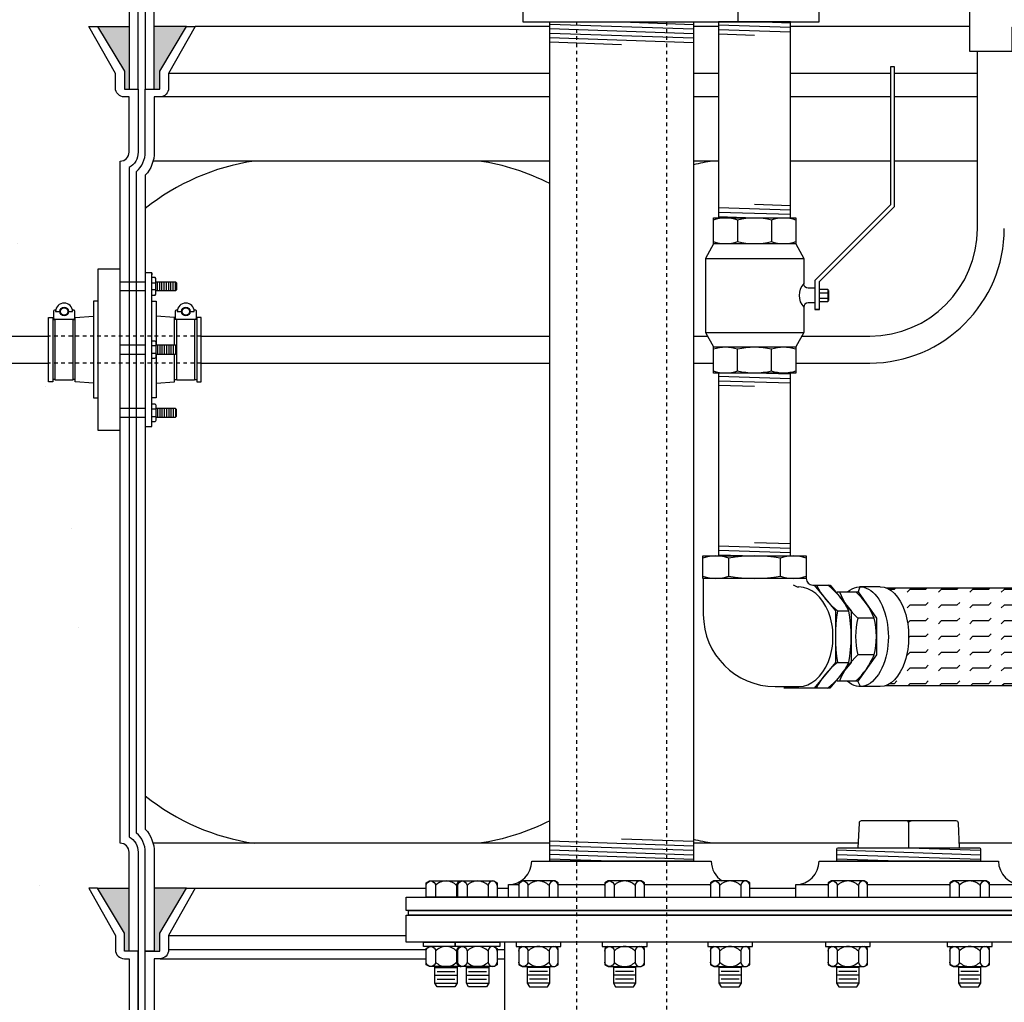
# Model space of a CAD drawing. Extents: x -169 to 2224, y 0 to 2796.
# Tile 249 of 256: x 1504 to 1532, y 919 to 946. Entities that reach past the tile are written whole.
import ezdxf

# ---------------------------------------------------------------- set-up
doc = ezdxf.new("R2010")
doc.units = 0
doc.header["$MEASUREMENT"] = 0
doc.header["$PDSIZE"] = 1
doc.linetypes.add('HIDDEN5', pattern=[0.05, 0.025, -0.025])
doc.layers.get('DEFPOINTS').update_dxf_attribs({"linetype": 'CONTINUOUS'})
for name, color, linetype in [('BOOT-CONDUIT', 1, 'CONTINUOUS'), ('CONDUIT', 2, 'CONTINUOUS'), ('DIM', 3, 'CONTINUOUS'), ('FLEXHOSE-2', 3, 'CONTINUOUS'), ('FLEXHOSE-2-HATCH', 2, 'CONTINUOUS'), ('FRP-COLLAR', 1, 'CONTINUOUS'), ('FRP-SUMP', 2, 'CONTINUOUS'), ('GALV-2-ELL', 3, 'CONTINUOUS'), ('GALV-2-PIPE', 3, 'CONTINUOUS'), ('GALV-2-VALVE', 3, 'CONTINUOUS'), ('GALV-4-PIPE', 4, 'CONTINUOUS'), ('PEAGRAVEL-HATCH', 3, 'CONTINUOUS'), ('SUB-PUMP', 4, 'CONTINUOUS'), ('TANK-BUNG-OPENING-4', 3, 'CONTINUOUS'), ('TANK-MANWAY', 5, 'CONTINUOUS'), ('TANK-MANWAY-BOLT', 7, 'CONTINUOUS')]:
    doc.layers.add(name, color=color, linetype=linetype)
doc.styles.add('SIMPLEX', font='simplex')
doc.dimstyles.new('DIM64', dxfattribs={"dimscale": 64, "dimtxt": 0.09375, "dimasz": 0.09375, "dimexe": 0.0625, "dimexo": 0.0625, "dimgap": 0.046875, "dimtad": 1, "dimdec": 4, "dimzin": 3, "dimdsep": 46, "dimlunit": 4, "dimtxsty": 'SIMPLEX', "dimcen": 0, "dimclrd": 256, "dimclre": 256, "dimclrt": 256, "dimadec": 0, "dimazin": 0, "dimtfac": 1, "dimtdec": 4, "dimtmove": 0, "dimatfit": 3, "dimfxl": 1, "dimfrac": 2, "dimtolj": 1, "dimtzin": 0, "dimarcsym": 0})

# ---------------------------------------------------------------- blocks, each defined once
blk = doc.blocks.new('*D48')
at = {"layer": 'DEFPOINTS', "color": 0, "transparency": 16777216}
for p in [(2031.773, 978.296), (1368.547, 978.015), (2031.773, 700.523)]:
    blk.add_point(p, dxfattribs=at)
at = {"layer": 'DIM', "lineweight": -2, "transparency": 16777216}
for p, q in [((2031.773, 974.296), (2031.773, 696.523)), ((1368.547, 974.015), (1368.547, 696.523)), ((1374.547, 700.523), (2025.773, 700.523))]:
    blk.add_line(p, q, dxfattribs=at)
at = {"layer": 'DIM', "transparency": 16777216}
for points in [[(1374.547, 701.523), (1374.547, 699.523), (1368.547, 700.523)], [(2025.773, 701.523), (2025.773, 699.523), (2031.773, 700.523)]]:
    blk.add_solid(points, dxfattribs=at)
at = {"layer": 'DIM', "transparency": 16777216, "insert": (1700.16, 708.095), "char_height": 6, "attachment_point": 5, "style": 'SIMPLEX'}
blk.add_mtext('\\A1;55\'-3 1/4" (F.V. TANK SLAB)', dxfattribs=at)

msp = doc.modelspace()

# ---------------------------------------------------------------- hatches: boundary and pattern name
at = {"layer": 'FLEXHOSE-2-HATCH', "linetype": 'Continuous'}
h = msp.add_hatch(dxfattribs=at)
h.set_pattern_fill('FLEX', color=256, scale=1.75, angle=180, style=0)
h.set_pattern_definition([(180, (750.92804, 928.7775), (1e-13, -0.4375), [0.4375, -0.4375]), (225, (750.49054, 928.7775), (1e-13, -0.4375), [0.109375, -0.39996843, 0.109375, -0.61871843])])
edge = h.paths.add_edge_path()
edge.add_ellipse((1528.41847, 928.77749), major_axis=(0, 1.388), ratio=0.56943366, start_angle=-168.471394, end_angle=-11.528606)
edge.add_line((1528.57643, 930.13749), (1534.23726, 930.13749))
edge.add_ellipse((1534.23726, 928.77749), major_axis=(0, -1.36), ratio=0.58361635, start_angle=0, end_angle=180, ccw=False)
edge.add_line((1534.23726, 927.41749), (1528.57643, 927.41749))
at = {"layer": 'FRP-SUMP'}
for points in [[(1507.49776, 945.77096), (1506.6143, 945.77096), (1507.3643, 944.52096), (1507.3643, 944.02096), (1507.49776, 944.02096)], [(1509.09776, 945.77096), (1508.19776, 945.77096), (1508.19776, 944.02096), (1508.34776, 944.02096), (1508.34776, 944.52096)], [(1507.49776, 921.77328), (1506.6143, 921.77328), (1507.3643, 920.52328), (1507.3643, 920.02328), (1507.49776, 920.02328)], [(1509.09776, 921.77328), (1508.19776, 921.77328), (1508.19776, 920.02328), (1508.34776, 920.02328), (1508.34776, 920.52328)]]:
    msp.add_hatch(color=256, dxfattribs=at).paths.add_polyline_path(points)
at = {"layer": 'PEAGRAVEL-HATCH'}
h = msp.add_hatch(dxfattribs=at)
h.set_pattern_fill('AR-SAND', color=256, scale=7.5, style=0)
h.set_pattern_definition([(37.5, (1889.872, 854.523), (-0.47245, 14.45118), [0, -11.4, 0, -12.75, 0, -12.1875]), (7.5, (1889.872, 854.523), (13.2733, 21.1661), [0, -6.15, 0, -10.275, 0, -3.9375]), (327.5, (1880.647, 854.523), (23.35606, 0.04244), [0, -3.75, 0, -13.5, 0, -17.625]), (317.5, (1880.647, 854.523), (22.54595, 6.5826), [0, -1.875, 0, -8.85, 0, -10.125])])
edge = h.paths.add_edge_path()
edge.add_line((1412.98176, 978.01471), (1503.33805, 978.01471))
edge.add_line((1503.33805, 978.01471), (1503.33805, 976.75093))
edge.add_line((1503.33805, 976.75093), (1503.35257, 973.7036))
edge.add_line((1503.35257, 973.7036), (1507.4837, 973.7036))
edge.add_line((1507.4837, 973.7036), (1507.4837, 930.05404))
edge.add_line((1507.4837, 930.05404), (1510.19794, 930.05404))
edge.add_arc((1509.54874, 930.05404), 0.6492, -90, 0, ccw=False)
edge.add_line((1509.54874, 929.40484), (1509.54874, 929.05328))
edge.add_line((1509.54874, 929.05328), (1506.73755, 929.05328))
edge.add_arc((1506.73755, 923.05328), 6, 90, 180)
edge.add_line((1500.73755, 923.05328), (1500.73755, 915.52328))
edge.add_line((1500.73755, 915.52328), (1499.69794, 915.52328))
edge.add_line((1499.69794, 915.52328), (1498.69794, 917.52328))
edge.add_line((1498.69794, 917.52328), (1493.69794, 917.52328))
edge.add_line((1493.69794, 917.52328), (1492.69794, 915.52328))
edge.add_line((1492.69794, 915.52328), (1488.16192, 915.52328))
edge.add_arc((1491.0144, 854.52328), 61.06666, 92.6773075, 180)
edge.add_line((1429.94774, 854.52328), (1428.19157, 854.52328))
edge.add_line((1428.19157, 854.52328), (1402.79722, 946.07721))
edge.add_line((1402.79722, 946.07721), (1412.98176, 946.07721))
edge.add_line((1412.98176, 946.07721), (1412.98176, 978.01471))
h = msp.add_hatch(dxfattribs=at)
h.set_pattern_fill('AR-SAND', color=256, scale=7.5, style=0)
h.set_pattern_definition([(37.5, (366.588, 921.773), (-0.47245, 14.45118), [0, -11.4, 0, -12.75, 0, -12.1875]), (7.5, (366.588, 921.773), (13.27333, 21.1661), [0, -6.15, 0, -10.275, 0, -3.9375]), (327.5, (357.363, 921.773), (23.35606, 0.04244), [0, -3.75, 0, -13.5, 0, -17.625]), (317.5, (357.363, 921.773), (22.54595, 6.58257), [0, -1.875, 0, -8.85, 0, -10.125])])
edge = h.paths.add_edge_path()
edge.add_arc((1507.24776, 942.27096), 0.25, -90, 0)
edge.add_line((1507.49776, 942.27096), (1507.49776, 943.80737))
edge.add_line((1507.49776, 943.80737), (1507.3643, 943.80737))
edge.add_arc((1507.3643, 944.05737), 0.25, -180, -90, ccw=False)
edge.add_line((1507.1143, 944.05737), (1507.1143, 944.45572))
edge.add_line((1507.1143, 944.45572), (1506.37777, 945.77096))
edge.add_line((1506.37777, 945.77096), (1491.11115, 945.77096))
edge.add_line((1491.11115, 945.77096), (1491.11115, 921.77328))
edge.add_line((1491.11115, 921.77328), (1507.49776, 921.77328))
edge.add_line((1507.49776, 921.77328), (1507.49776, 922.77328))
edge.add_arc((1507.24776, 922.77328), 0.25, -360, -270)
edge.add_line((1507.24776, 923.02328), (1507.24776, 926.03839))
edge.add_line((1507.24776, 926.03839), (1506.75504, 926.03839))
edge.add_line((1506.75504, 926.03839), (1506.75504, 927.27589))
edge.add_line((1506.75504, 927.27589), (1505.73401, 927.27589))
edge.add_line((1505.73401, 927.27589), (1505.73401, 927.33776))
edge.add_line((1505.73401, 927.33776), (1505.67213, 927.33776))
edge.add_line((1505.67213, 927.33776), (1505.67213, 927.31796))
edge.add_line((1505.67213, 927.31796), (1505.17713, 927.31796))
edge.add_line((1505.17713, 927.31796), (1505.11526, 927.33776))
edge.add_line((1505.11526, 927.33776), (1505.11526, 927.27589))
edge.add_line((1505.11526, 927.27589), (1504.9915, 927.27589))
edge.add_line((1504.9915, 927.27589), (1504.9915, 927.33776))
edge.add_line((1504.9915, 927.33776), (1504.92963, 927.33776))
edge.add_line((1504.92963, 927.33776), (1504.92963, 927.31796))
edge.add_line((1504.92963, 927.31796), (1504.43463, 927.31796))
edge.add_line((1504.43463, 927.31796), (1504.37275, 927.33776))
edge.add_line((1504.37275, 927.33776), (1504.37275, 927.27589))
edge.add_line((1504.37275, 927.27589), (1504.249, 927.27589))
edge.add_line((1504.249, 927.27589), (1504.249, 927.5962))
edge.add_line((1504.249, 927.5962), (1493.83141, 927.5962))
edge.add_ellipse((1493.86139, 928.1912), major_axis=(0, -0.595), ratio=0.47920074, start_angle=180, end_angle=360, ccw=False)
edge.add_ellipse((1493.86139, 929.3812), major_axis=(0, -0.595), ratio=0.47920074, start_angle=-180, end_angle=0, ccw=False)
edge.add_line((1493.86139, 929.9762), (1504.249, 929.9762))
edge.add_line((1504.249, 929.9762), (1504.249, 930.29651))
edge.add_line((1504.249, 930.29651), (1504.38513, 930.29651))
edge.add_line((1504.38513, 930.29651), (1504.38513, 930.47011))
edge.add_arc((1504.41667, 930.4704), 0.03154, -269.475065, -179.475065, ccw=False)
edge.add_line((1504.41638, 930.50193), (1504.435, 930.50193))
edge.add_arc((1504.435, 930.51756), 0.01563, -90.001719, -12.597034)
edge.add_arc((1504.68213, 930.46233), 0.2376, -347.403287, -192.596693, ccw=False)
edge.add_arc((1504.92964, 930.51399), 0.01563, -180.598358, -65.297664)
edge.add_arc((1504.94759, 930.4704), 0.03154, -359.475065, -248.760647, ccw=False)
edge.add_line((1504.97913, 930.47068), (1504.97913, 930.29651))
edge.add_line((1504.97913, 930.29651), (1505.12763, 930.29651))
edge.add_line((1505.12763, 930.29651), (1505.12763, 930.47011))
edge.add_arc((1505.15917, 930.4704), 0.03154, -269.475065, -179.475065, ccw=False)
edge.add_line((1505.15888, 930.50193), (1505.1775, 930.50193))
edge.add_arc((1505.1775, 930.51756), 0.01563, -90.001719, -12.597034)
edge.add_arc((1505.42463, 930.46233), 0.2376, -347.403287, -192.596693, ccw=False)
edge.add_arc((1505.67214, 930.51399), 0.01562, -180.598358, -65.297664)
edge.add_arc((1505.69009, 930.4704), 0.03154, -359.475065, -248.760647, ccw=False)
edge.add_line((1505.72163, 930.47068), (1505.72163, 930.29651))
edge.add_line((1505.72163, 930.29651), (1506.75504, 930.29651))
edge.add_line((1506.75504, 930.29651), (1506.75504, 931.53401))
edge.add_line((1506.75504, 931.53401), (1507.24776, 931.53401))
edge.add_line((1507.24776, 931.53401), (1507.24776, 932.52282))
edge.add_line((1507.24776, 932.52282), (1506.62901, 932.52282))
edge.add_line((1506.62901, 932.52282), (1506.62901, 933.42001))
edge.add_line((1506.62901, 933.42001), (1506.50526, 933.42001))
edge.add_line((1506.50526, 933.42001), (1506.50526, 933.8329))
edge.add_line((1506.50526, 933.8329), (1505.99461, 933.8686))
edge.add_line((1505.99461, 933.8686), (1505.99461, 933.93048))
edge.add_line((1505.99461, 933.93048), (1505.93274, 933.93048))
edge.add_line((1505.93274, 933.93048), (1505.93274, 933.91464))
edge.add_line((1505.93274, 933.91464), (1505.43774, 933.91464))
edge.add_line((1505.43774, 933.91464), (1505.37586, 933.93048))
edge.add_line((1505.37586, 933.93048), (1505.37586, 933.8686))
edge.add_line((1505.37586, 933.8686), (1505.25211, 933.8686))
edge.add_line((1505.25211, 933.8686), (1505.25211, 934.26579))
edge.add_line((1505.25211, 934.26579), (1493.8419, 934.26579))
edge.add_ellipse((1493.86139, 934.51579), major_axis=(0, -0.25), ratio=0.47920074, start_angle=180, end_angle=360, ccw=False)
edge.add_ellipse((1493.86139, 935.01579), major_axis=(0, 0.25), ratio=0.47920074, start_angle=0, end_angle=180)
edge.add_ellipse((1493.86139, 935.01579), major_axis=(0, 0.25), ratio=0.47920074, start_angle=180, end_angle=360)
edge.add_line((1493.88088, 935.26579), (1505.25211, 935.26579))
edge.add_line((1505.25211, 935.26579), (1505.25211, 935.66298))
edge.add_line((1505.25211, 935.66298), (1505.38824, 935.66298))
edge.add_line((1505.38824, 935.66298), (1505.38824, 935.83262))
edge.add_arc((1505.41978, 935.8329), 0.03154, -269.474206, -179.474206, ccw=False)
edge.add_line((1505.41949, 935.86444), (1505.43873, 935.86444))
edge.add_arc((1505.43873, 935.87929), 0.01485, -90, -12.455957)
edge.add_arc((1505.68524, 935.82484), 0.2376, -347.544228, -192.455849, ccw=False)
edge.add_arc((1505.93208, 935.87536), 0.01485, -182.825341, -63.214271)
edge.add_arc((1505.9507, 935.8329), 0.03154, -359.474578, -247.777182, ccw=False)
edge.add_line((1505.98224, 935.83319), (1505.98224, 935.66211))
edge.add_line((1505.98224, 935.66211), (1506.50526, 935.69869))
edge.add_line((1506.50526, 935.69869), (1506.50526, 936.11157))
edge.add_line((1506.50526, 936.11157), (1506.62901, 936.11157))
edge.add_line((1506.62901, 936.11157), (1506.62901, 937.00876))
edge.add_line((1506.62901, 937.00876), (1507.24776, 937.00876))
edge.add_line((1507.24776, 937.00876), (1507.24776, 942.02096))

# ---------------------------------------------------------------- linework, layer by layer
at = {"layer": 'BOOT-CONDUIT', "color": 7}
for p, q in [((1507.24776, 938.65753), (1507.94776, 938.65753)), ((1508.13071, 938.63317), (1508.23664, 938.63317)), ((1508.28569, 938.40993), (1508.28569, 938.65743)), ((1508.34819, 938.40993), (1508.34819, 938.65743)), ((1508.41069, 938.40993), (1508.41069, 938.65743)), ((1508.47319, 938.40993), (1508.47319, 938.65743)), ((1508.53569, 938.40993), (1508.53569, 938.65743)), ((1508.59819, 938.40993), (1508.59819, 938.65743)), ((1508.66069, 938.40993), (1508.66069, 938.65743)), ((1508.72319, 938.40993), (1508.72319, 938.65743)), ((1508.78569, 938.40993), (1508.78569, 938.65743)), ((1507.94776, 938.41003), (1507.24776, 938.41003)), ((1508.23664, 938.43418), (1508.13071, 938.43418)), ((1507.94776, 936.89575), (1507.24776, 936.89575)), ((1508.23664, 936.8716), (1508.13071, 936.8716)), ((1508.28569, 936.89585), (1508.28569, 936.64835)), ((1508.34819, 936.89585), (1508.34819, 936.64835)), ((1508.41069, 936.89585), (1508.41069, 936.64835)), ((1508.47319, 936.89585), (1508.47319, 936.64835)), ((1508.53569, 936.89585), (1508.53569, 936.64835)), ((1508.59819, 936.89585), (1508.59819, 936.64835)), ((1508.66069, 936.89585), (1508.66069, 936.64835)), ((1508.72319, 936.89585), (1508.72319, 936.64835)), ((1508.78569, 936.89585), (1508.78569, 936.64835)), ((1507.24776, 936.64825), (1507.94776, 936.64825)), ((1508.13071, 936.67261), (1508.23664, 936.67261)), ((1507.94776, 935.13418), (1507.24776, 935.13418)), ((1508.23664, 935.11002), (1508.13071, 935.11002)), ((1508.13071, 934.91103), (1508.23664, 934.91103)), ((1508.28569, 935.13428), (1508.28569, 934.88678)), ((1508.34819, 935.13428), (1508.34819, 934.88678)), ((1508.41069, 935.13428), (1508.41069, 934.88678)), ((1508.47319, 935.13428), (1508.47319, 934.88678)), ((1508.53569, 935.13428), (1508.53569, 934.88678)), ((1508.59819, 935.13428), (1508.59819, 934.88678)), ((1508.66069, 935.13428), (1508.66069, 934.88678)), ((1508.72319, 935.13428), (1508.72319, 934.88678)), ((1508.78569, 935.13428), (1508.78569, 934.88678)), ((1507.24776, 934.88668), (1507.94776, 934.88668))]:
    msp.add_line(p, q, dxfattribs=at)
at = {"layer": 'BOOT-CONDUIT', "linetype": 'Continuous'}
for p, q in [((1505.37586, 937.60742), (1505.43774, 937.60742)), ((1505.93274, 937.60742), (1505.99461, 937.60742)), ((1508.82697, 937.60742), (1508.7651, 937.60742)), ((1509.38385, 937.60742), (1509.32197, 937.60742)), ((1505.43774, 935.93679), (1505.37586, 935.93679)), ((1505.99461, 935.93679), (1505.93274, 935.93679)), ((1508.7651, 935.93679), (1508.82697, 935.93679)), ((1509.32197, 935.93679), (1509.38385, 935.93679))]:
    msp.add_line(p, q, dxfattribs=at)
for points in [[(1507.24776, 934.52913), (1507.24776, 939.01507), (1506.62901, 939.01507), (1506.62901, 934.52913)], [(1505.25211, 935.87492), (1505.25211, 937.66929), (1505.37586, 937.66929), (1505.37586, 937.60742), (1505.37586, 935.93679), (1505.37586, 935.87492)], [(1509.38385, 935.87492), (1509.5076, 935.87492), (1509.5076, 937.66929), (1509.38385, 937.66929), (1509.38385, 937.60742), (1509.38385, 935.93679)]]:
    msp.add_lwpolyline(points, close=True, dxfattribs=at)
at = {"layer": 'BOOT-CONDUIT'}
msp.add_lwpolyline([(1508.13071, 938.91063), (1507.94776, 938.91063), (1507.94776, 934.63383), (1508.13071, 934.63383), (1508.13071, 938.91063), (1508.13071, 938.85519)], dxfattribs=at)
at = {"layer": 'BOOT-CONDUIT', "color": 7}
for points in [[(1508.13071, 938.28619), (1508.21749, 938.28619), (1508.23664, 938.31934), (1508.23664, 938.74801), (1508.21749, 938.78117), (1508.13071, 938.78117)], [(1508.23664, 938.65743), (1508.78569, 938.65743), (1508.81663, 938.62649), (1508.81663, 938.44087), (1508.81391, 938.43815), (1508.78569, 938.40993), (1508.23664, 938.40993)], [(1505.93274, 937.62325), (1505.93274, 935.92095), (1505.43774, 935.92095), (1505.43774, 937.62325)], [(1509.32197, 937.62325), (1509.32197, 935.92095), (1508.82697, 935.92095), (1508.82697, 937.62325)], [(1508.13071, 937.0196), (1508.21749, 937.0196), (1508.23664, 936.98644), (1508.23664, 936.55777), (1508.21749, 936.52461), (1508.13071, 936.52461)], [(1508.23664, 936.64835), (1508.78569, 936.64835), (1508.81663, 936.67929), (1508.81663, 936.86492), (1508.81391, 936.86763), (1508.78569, 936.89585), (1508.23664, 936.89585)], [(1508.13071, 935.25802), (1508.21749, 935.25802), (1508.23664, 935.22486), (1508.23664, 934.79619), (1508.21749, 934.76303), (1508.13071, 934.76303)], [(1508.23664, 934.88678), (1508.78569, 934.88678), (1508.81663, 934.91771), (1508.81663, 935.10334), (1508.81391, 935.10606), (1508.78569, 935.13428), (1508.23664, 935.13428)]]:
    msp.add_lwpolyline(points, dxfattribs=at)
for points in [[(1505.80404, 937.83115), (1505.92284, 937.83115, 1), (1505.44764, 937.83115), (1505.56644, 937.83115)], [(1509.19327, 937.83115), (1509.31207, 937.83115, 1), (1508.83687, 937.83115), (1508.95567, 937.83115)], [(1505.45323, 937.8824, -0.35187184), (1505.43873, 937.87076), (1505.41949, 937.87076, 0.41421356), (1505.38824, 937.83893), (1505.38824, 937.6545, 0.41421356), (1505.42007, 937.62325), (1505.95099, 937.62325, 0.41421341), (1505.98224, 937.65508), (1505.98224, 937.83951, 0.41421372), (1505.95041, 937.87076), (1505.93175, 937.87076, -0.35188198), (1505.91725, 937.8824)], [(1508.84247, 937.8824, -0.35187184), (1508.82797, 937.87076), (1508.80872, 937.87076, 0.41421356), (1508.77747, 937.83893), (1508.77747, 937.6545, 0.41421356), (1508.8093, 937.62325), (1509.34022, 937.62325, 0.41421341), (1509.37147, 937.65508), (1509.37147, 937.83951, 0.41421372), (1509.33965, 937.87076), (1509.32098, 937.87076, -0.35188198), (1509.30648, 937.8824)]]:
    msp.add_lwpolyline(points, format="xyb", dxfattribs=at)
at = {"layer": 'BOOT-CONDUIT', "linetype": 'Continuous'}
for points in [[(1506.62901, 938.11788), (1506.50526, 938.11788), (1506.50526, 935.42632), (1506.62901, 935.42632)], [(1508.13071, 938.11788), (1508.25446, 938.11788), (1508.25446, 936.89585)], [(1506.50526, 935.83921), (1505.99461, 935.87492), (1505.99461, 937.60742), (1505.99461, 937.66929), (1506.50526, 937.705)], [(1508.7651, 936.89585), (1508.7651, 937.60742), (1508.7651, 937.66929), (1508.25446, 937.705)], [(1508.25446, 936.64835), (1508.25446, 935.42632), (1508.13071, 935.42632)], [(1508.25446, 935.83921), (1508.7651, 935.87492), (1508.7651, 936.64835)]]:
    msp.add_lwpolyline(points, dxfattribs=at)
at = {"layer": 'BOOT-CONDUIT', "color": 7}
for centre in [(1505.68524, 937.83115), (1509.07447, 937.83115)]:
    msp.add_circle(centre, 0.1188, dxfattribs=at)
at = {"layer": 'BOOT-CONDUIT', "color": 8}
for centre in [(1505.68524, 937.83115), (1509.07447, 937.83115)]:
    msp.add_circle(centre, 0.10296, dxfattribs=at)
at = {"layer": 'CONDUIT'}
for p, q in [((1531.12312, 940.1471), (1531.12312, 945.07395)), ((1493.86139, 937.1471), (1505.25211, 937.1471)), ((1509.5076, 937.1471), (1519.21199, 937.1471)), ((1523.21199, 937.1471), (1523.60407, 937.1471)), ((1526.22834, 937.1471), (1528.12312, 937.1471)), ((1493.86139, 936.3971), (1505.25211, 936.3971)), ((1509.5076, 936.3971), (1519.21199, 936.3971)), ((1523.21199, 936.3971), (1523.76944, 936.3971)), ((1526.06297, 936.3971), (1528.12312, 936.3971))]:
    msp.add_line(p, q, dxfattribs=at)
at = {"layer": 'CONDUIT', "color": 7, "linetype": 'HIDDEN5'}
for p, q in [((1509.5076, 937.1471), (1505.25211, 937.1471)), ((1509.5076, 936.3971), (1505.25211, 936.3971))]:
    msp.add_line(p, q, dxfattribs=at)
at = {"layer": 'CONDUIT'}
msp.add_lwpolyline([(1532.07904, 947.62631), (1533.02188, 946.68347), (1532.07904, 945.74064), (1532.07904, 945.07395), (1530.91234, 945.07395), (1530.91234, 947.90737), (1532.07904, 947.90737)], close=True, dxfattribs=at)
for radius in [3.75, 3]:
    msp.add_arc((1528.12312, 940.1471), radius, 270, 0, dxfattribs=at)
at = {"layer": 'FLEXHOSE-2', "linetype": 'Continuous'}
for p, q in [((1527.853, 930.1655), (1527.79914, 930.02243)), ((1528.41847, 930.1655), (1527.853, 930.1655)), ((1528.57643, 930.13749), (1534.23726, 930.13749)), ((1527.8641, 927.38963), (1527.79486, 927.53958)), ((1528.41847, 927.38949), (1527.853, 927.38949)), ((1528.57643, 927.41749), (1534.23726, 927.41749))]:
    msp.add_line(p, q, dxfattribs=at)
at = {"layer": 'FLEXHOSE-2', "color": 7, "linetype": 'Continuous'}
for p, q in [((1528.24657, 929.29522), (1527.79344, 929.29522)), ((1528.24657, 928.26679), (1527.79344, 928.26679))]:
    msp.add_line(p, q, dxfattribs=at)
at = {"layer": 'FLEXHOSE-2', "linetype": 'Continuous'}
msp.add_lwpolyline([(1527.221, 930.02243), (1527.79914, 930.02243), (1528.30907, 929.29522), (1528.30907, 928.26679), (1527.79486, 927.53958), (1527.21672, 927.53958)], dxfattribs=at)
at = {"layer": 'FLEXHOSE-2', "color": 7, "linetype": 'Continuous'}
for centre, radius, start, end in [((1529.08496, 930.74325), 1.94031, 201.80785, 228.269711), ((1526.44512, 928.57441), 1.94031, 21.80785, 48.269711), ((1529.87753, 928.781), 2.14659, 166.140032, 193.859968), ((1526.16248, 928.781), 2.14659, 346.140032, 13.859968), ((1529.06741, 926.82054), 1.92734, 131.376334, 158.094887), ((1526.43421, 929.00292), 1.95616, 311.576714, 337.894506)]:
    msp.add_arc(centre, radius, start, end, dxfattribs=at)
at = {"layer": 'FLEXHOSE-2', "linetype": 'Continuous', "extrusion": (0, 0, -1)}
for centre, major_axis, start_param, end_param in [((1527.853, 928.77749), (0, 1.388), -0.45802338, 3.61093147), ((1528.41847, 928.77749), (0, -1.388), 3.14159265, 6.28318531)]:
    msp.add_ellipse(centre, major_axis=major_axis, ratio=0.56943366, start_param=start_param, end_param=end_param, dxfattribs=at)
at = {"layer": 'FRP-COLLAR', "color": 7, "linetype": 'Continuous'}
for p, q in [((1509.34853, 921.77328), (1515.77323, 921.77328)), ((1517.75158, 921.77328), (1518.06279, 921.77328)), ((1524.78709, 921.77328), (1526.06279, 921.77328)), ((1508.61199, 920.45804), (1515.21199, 920.45804)), ((1515.77323, 920.05969), (1508.61199, 920.05969)), ((1517.96199, 920.05969), (1517.75158, 920.05969)), ((1508.36199, 919.80969), (1515.77323, 919.80969)), ((1517.75158, 919.80969), (1517.96199, 919.80969))]:
    msp.add_line(p, q, dxfattribs=at)
at = {"layer": 'FRP-COLLAR'}
for points in [[(1507.74774, 915.52328), (1507.74774, 920.02328), (1507.74774, 917.52328), (1507.74774, 920.02328), (1507.74774, 917.52328), (1507.74774, 920.02328), (1507.49774, 920.02328), (1507.36429, 920.02328), (1507.36429, 920.52328), (1506.61429, 921.77328), (1506.37776, 921.77328), (1507.11429, 920.45804), (1507.11429, 920.05969, 0.41421356), (1507.36429, 919.80969), (1507.49774, 919.80969), (1507.49774, 915.52328)], [(1507.94774, 915.52328), (1507.94774, 920.02328), (1508.19774, 920.02328), (1508.34774, 920.02328), (1508.34774, 920.52328), (1509.09774, 921.77328), (1509.33427, 921.77328), (1508.59774, 920.45804), (1508.59774, 920.05969, -0.41421356), (1508.34774, 919.80969), (1508.19774, 919.80969), (1508.19774, 915.52328)]]:
    msp.add_lwpolyline(points, format="xyb", close=True, dxfattribs=at)
at = {"layer": 'FRP-SUMP'}
for p, q in [((1506.6143, 945.77096), (1507.49776, 945.77096)), ((1509.09776, 945.77096), (1508.19776, 945.77096)), ((1506.6143, 921.77328), (1507.49776, 921.77328)), ((1509.09776, 921.77328), (1508.19776, 921.77328))]:
    msp.add_line(p, q, dxfattribs=at)
at = {"layer": 'FRP-SUMP', "color": 7, "linetype": 'Continuous'}
for p, q in [((1519.21199, 945.77093), (1509.33429, 945.77093)), ((1523.91621, 945.77093), (1523.21199, 945.77093)), ((1530.91234, 945.77093), (1525.91621, 945.77093)), ((1519.21199, 944.45569), (1508.59776, 944.45569)), ((1523.91621, 944.45569), (1523.21199, 944.45569)), ((1528.70083, 944.45569), (1525.91621, 944.45569)), ((1531.12312, 944.45569), (1528.81021, 944.45569)), ((1519.21199, 943.80734), (1508.34776, 943.80734)), ((1523.91621, 943.80734), (1523.21199, 943.80734)), ((1528.70083, 943.80734), (1525.91621, 943.80734)), ((1531.12312, 943.80734), (1528.81021, 943.80734))]:
    msp.add_line(p, q, dxfattribs=at)
at = {"layer": 'FRP-SUMP', "color": 7}
for p, q in [((1519.21199, 942.02093), (1508.16427, 942.02093)), ((1523.91621, 942.02093), (1523.21199, 942.02093)), ((1528.70083, 942.02093), (1525.91621, 942.02093)), ((1531.12312, 942.02093), (1528.81021, 942.02093)), ((1519.21199, 923.02324), (1508.16427, 923.02324)), ((1527.80304, 923.02324), (1523.21199, 923.02324)), ((1535.80304, 923.02324), (1530.62095, 923.02324))]:
    msp.add_line(p, q, dxfattribs=at)
at = {"layer": 'FRP-SUMP'}
for points in [[(1512.9514, 961.19658, 0.00822165), (1508.74165, 959.35408, 0.33671624), (1507.49776, 957.71641), (1507.49776, 944.02096), (1507.74776, 944.02096), (1507.74776, 957.71641, -0.29672907), (1508.6105, 959.04216, -0.0090466), (1513.20487, 960.97863)], [(1513.95487, 961.06138, 0.01036772), (1508.6915, 958.8593, 0.29672907), (1507.94776, 957.71641), (1507.94776, 944.02096), (1508.19776, 944.02096), (1508.19776, 957.71641, -0.29672907), (1508.79275, 958.63072, -0.01067744), (1514.20487, 960.8911)]]:
    msp.add_lwpolyline(points, format="xyb", dxfattribs=at)
for points in [[(1507.74776, 944.02096), (1507.74776, 942.27096, -0.26794919), (1507.49776, 941.83794), (1507.49776, 923.20629, -0.26794919), (1507.74776, 922.77328), (1507.74776, 920.02328), (1507.49776, 920.02328), (1507.49776, 922.77328, 0.41421356), (1507.24776, 923.02328), (1507.24776, 942.02096), (1507.24776, 942.02096, 0.41421356), (1507.49776, 942.27096), (1507.49776, 943.80737), (1507.3643, 943.80737, -0.41421356), (1507.1143, 944.05737), (1507.1143, 944.45572), (1506.37777, 945.77096), (1506.6143, 945.77096), (1507.3643, 944.52096), (1507.3643, 944.02096), (1507.49776, 944.02096), (1507.74776, 944.02096), (1507.74776, 944.02096), (1507.74776, 944.02096), (1507.74776, 944.02096)], [(1507.94776, 920.02328), (1507.94776, 922.77328, 0.22167085), (1507.69776, 923.30947), (1507.69776, 941.73477, 0.22167085), (1507.94776, 942.27096), (1507.94776, 944.02096), (1508.19776, 944.02096), (1508.34776, 944.02096), (1508.34776, 944.52096), (1509.09776, 945.77096), (1509.33429, 945.77096), (1508.59776, 944.45572), (1508.59776, 944.05737, -0.41421356), (1508.34776, 943.80737), (1508.19776, 943.80737), (1508.19776, 942.27096, -0.18776323), (1507.94776, 941.6287), (1507.94776, 923.41554, -0.18776323), (1508.19776, 922.77328), (1508.19776, 920.02328), (1507.94776, 920.02328)]]:
    msp.add_lwpolyline(points, format="xyb", close=True, dxfattribs=at)
at = {"layer": 'FRP-SUMP', "color": 7}
for points in [[(1519.21199, 941.39225, 0.08149294), (1517.24927, 942.02093)], [(1523.74927, 942.02093, 0.02150268), (1523.21199, 941.9174, 0.02150268)], [(1519.21199, 923.65192, -0.08149294), (1517.24927, 923.02324)], [(1523.74927, 923.02324, -0.02150268), (1523.21199, 923.12677, -0.02150268)]]:
    msp.add_lwpolyline(points, format="xyb", dxfattribs=at)
for centre, start, end in [((1511.91504, 935.72543), 98.442948, 128.561095), ((1511.91504, 929.31874), 231.438905, 261.557052)]:
    msp.add_arc(centre, 6.36447, start, end, dxfattribs=at)
at = {"layer": 'GALV-2-ELL', "color": 7, "linetype": 'Continuous'}
for p, q in [((1524.19964, 930.46331), (1524.19964, 930.96266)), ((1525.63565, 930.46331), (1525.63565, 930.96266)), ((1527.22982, 929.49527), (1527.5463, 929.49527)), ((1527.22982, 928.05927), (1527.5463, 928.05927))]:
    msp.add_line(p, q, dxfattribs=at)
for points in [[(1526.35221, 930.96266, 0.17443208), (1525.63565, 930.96266, 0.08704547), (1524.19964, 930.96266, 0.17373472), (1523.4802, 930.96266)], [(1523.4802, 930.46331, 0.17372505), (1524.19964, 930.46331, 0.08704419), (1525.63565, 930.46331, 0.1744223), (1526.35221, 930.46331)], [(1526.63996, 930.21184, 0.11080762), (1527.22982, 929.49527, 0.08704694), (1527.22982, 928.05927, 0.10986798), (1526.63501, 927.33982)], [(1526.95149, 927.33982, 0.10986798), (1527.5463, 928.05927, 0.08704694), (1527.5463, 929.49527, 0.11080762), (1526.95644, 930.21184)]]:
    msp.add_lwpolyline(points, format="xyb", dxfattribs=at)
at = {"layer": 'GALV-2-ELL', "linetype": 'Continuous'}
msp.add_lwpolyline([(1526.35221, 930.40081), (1523.4802, 930.40081), (1523.4802, 931.02516), (1526.35221, 931.02516)], close=True, dxfattribs=at)
for points in [[(1523.48929, 930.39914), (1523.48929, 929.39028, 0.41421356), (1525.48929, 927.39028), (1525.60411, 927.39028), (1526.15103, 927.39028)], [(1525.99095, 930.22091, 0.13415727), (1526.15103, 930.16138)]]:
    msp.add_lwpolyline(points, format="xyb", dxfattribs=at)
for points in [[(1526.54096, 930.21184), (1526.57746, 930.21184), (1527.16732, 929.49527), (1527.16732, 928.05927), (1526.57251, 927.33982), (1525.73627, 927.33982)], [(1526.57746, 930.21184), (1527.01894, 930.21184), (1527.6088, 929.49527), (1527.6088, 928.05927), (1527.01399, 927.33982), (1526.57251, 927.33982)]]:
    msp.add_lwpolyline(points, dxfattribs=at)
for centre, radius, start, end in [((1526.54096, 930.39914), 0.18731, 180, 269.999804), ((1527.22982, 929.49527), 2.273736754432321e-13, 0, 92.942646)]:
    msp.add_arc(centre, radius, start, end, dxfattribs=at)
msp.add_ellipse((1526.15103, 928.77583), major_axis=(0, 1.38555), ratio=0.68591791, start_param=3.14159265, end_param=6.28318531, dxfattribs=at)
at = {"layer": 'GALV-2-PIPE', "color": 7}
for p, q in [((1525.91621, 945.86423), (1524.91621, 945.89548)), ((1525.91621, 945.73923), (1523.91621, 945.80173)), ((1525.91621, 945.61423), (1523.91621, 945.67673)), ((1524.91621, 945.52048), (1523.91621, 945.55173)), ((1523.91621, 940.72585), (1525.91621, 940.66335)), ((1524.91621, 940.8196), (1525.91621, 940.78835)), ((1523.91621, 940.60085), (1525.91621, 940.53835)), ((1523.91621, 940.47585), (1524.91621, 940.4446)), ((1525.91623, 935.95835), (1523.91623, 936.02085)), ((1525.91623, 936.08335), (1524.91623, 936.1146)), ((1525.91623, 935.83335), (1523.91623, 935.89585)), ((1524.91623, 935.7396), (1523.91623, 935.77085)), ((1524.91621, 931.40016), (1525.91621, 931.36891)), ((1523.91621, 931.30641), (1525.91621, 931.24391)), ((1523.91621, 931.18141), (1525.91621, 931.11891)), ((1523.91621, 931.05641), (1524.91621, 931.02516))]:
    msp.add_line(p, q, dxfattribs=at)
at = {"layer": 'GALV-2-PIPE', "linetype": 'Continuous'}
for points in [[(1523.91621, 945.89548), (1523.91621, 940.4446), (1525.91621, 940.4446), (1525.91621, 945.89548)], [(1523.91621, 936.1146), (1523.91621, 931.02516), (1525.91621, 931.02516), (1525.91621, 936.1146)]]:
    msp.add_lwpolyline(points, close=True, dxfattribs=at)
at = {"layer": 'GALV-2-VALVE', "color": 7, "linetype": 'Continuous'}
for p, q in [((1524.44176, 940.38837), (1524.44176, 939.7691)), ((1525.39065, 940.38837), (1525.39065, 939.7691)), ((1526.96608, 938.41862), (1526.96121, 938.14059)), ((1526.98056, 938.41862), (1526.97569, 938.14059)), ((1524.44176, 936.17083), (1524.44176, 936.79011)), ((1525.39065, 936.17083), (1525.39065, 936.79011))]:
    msp.add_line(p, q, dxfattribs=at)
at = {"layer": 'GALV-2-VALVE', "color": 2, "linetype": 'Continuous'}
for p, q in [((1523.54762, 939.30943), (1526.28479, 939.30943)), ((1526.7223, 938.35157), (1526.95334, 938.35157)), ((1526.7223, 938.20763), (1526.95334, 938.20763)), ((1523.54762, 937.24977), (1526.28479, 937.24977))]:
    msp.add_line(p, q, dxfattribs=at)
at = {"layer": 'GALV-2-VALVE', "linetype": 'Continuous'}
msp.add_line((1526.7223, 937.89142), (1526.59841, 937.89142), dxfattribs=at)
for points in [[(1526.7223, 937.89142), (1526.7223, 938.66779), (1528.81021, 940.7557), (1528.81021, 944.6496), (1528.70083, 944.6496), (1528.70083, 940.801), (1526.59841, 938.69858), (1526.59841, 937.89142)], [(1523.76944, 936.84634), (1526.06297, 936.84634), (1526.06297, 936.1146), (1523.76944, 936.1146)]]:
    msp.add_lwpolyline(points, close=True, dxfattribs=at)
for points in [[(1523.76944, 940.4446), (1526.06297, 940.4446), (1526.06297, 939.71287), (1523.76944, 939.71287), (1523.76944, 940.4446)], [(1523.76944, 939.71287), (1523.54762, 939.30943), (1523.54762, 937.24977), (1523.76944, 936.84634)], [(1526.7223, 938.45335), (1526.95334, 938.45335), (1526.95334, 938.10585), (1526.7223, 938.10585)]]:
    msp.add_lwpolyline(points, dxfattribs=at)
at = {"layer": 'GALV-2-VALVE', "color": 7, "linetype": 'Continuous'}
for points in [[(1523.7708, 940.38837, -0.16298639), (1524.44176, 940.38837, -0.11763439), (1525.39065, 940.38837, -0.16735506), (1526.06161, 940.38837)], [(1526.06161, 939.7691, -0.16735506), (1525.39065, 939.7691, -0.11763439), (1524.44176, 939.7691, -0.16298639), (1523.7708, 939.7691)], [(1523.7708, 936.79011, -0.16735506), (1524.44176, 936.79011, -0.11763439), (1525.39065, 936.79011, -0.16298639), (1526.06161, 936.79011)], [(1526.06161, 936.17083, -0.16298639), (1525.39065, 936.17083, -0.11763439), (1524.44176, 936.17083, -0.16735506), (1523.7708, 936.17083)]]:
    msp.add_lwpolyline(points, format="xyb", dxfattribs=at)
at = {"layer": 'GALV-2-VALVE', "linetype": 'Continuous'}
for points in [[(1526.06297, 939.71287), (1526.28479, 939.30943), (1526.28479, 938.6096, 0.37862889), (1526.28479, 937.9496), (1526.28479, 937.24977), (1526.06297, 936.84634)], [(1526.59841, 938.4846), (1526.40979, 938.4846, -0.41421356), (1526.28479, 938.6096)], [(1526.59841, 938.0746), (1526.40979, 938.0746, 0.41421356), (1526.28479, 937.9496)]]:
    msp.add_lwpolyline(points, format="xyb", dxfattribs=at)
at = {"layer": 'GALV-2-VALVE', "color": 2, "linetype": 'Continuous'}
msp.add_lwpolyline([(1526.95334, 938.41862), (1526.98056, 938.41862), (1526.98056, 938.14059), (1526.95334, 938.14059)], dxfattribs=at)
at = {"layer": 'GALV-4-PIPE', "color": 7}
for p, q in [((1521.21199, 945.89548), (1523.21199, 945.82812)), ((1519.21199, 945.83778), (1523.21199, 945.70305)), ((1519.21199, 945.71271), (1523.21199, 945.57798)), ((1519.21199, 945.58764), (1523.21199, 945.4529)), ((1519.21199, 945.46257), (1523.21199, 945.32783)), ((1519.21199, 945.3375), (1521.21199, 945.27013)), ((1521.21199, 923.1486), (1523.21199, 923.08123)), ((1519.21199, 923.09089), (1523.21199, 922.95616)), ((1519.21199, 922.96582), (1523.21199, 922.83109)), ((1519.21199, 922.84075), (1523.21199, 922.70602)), ((1527.21199, 922.83978), (1531.21199, 922.70504)), ((1529.21199, 922.89699), (1531.21199, 922.82963)), ((1519.21199, 922.71568), (1523.21199, 922.58095)), ((1519.21199, 922.59061), (1521.21199, 922.52324)), ((1527.21199, 922.71519), (1531.21199, 922.58046)), ((1527.21199, 922.59061), (1529.21199, 922.52324))]:
    msp.add_line(p, q, dxfattribs=at)
at = {"layer": 'GALV-4-PIPE'}
msp.add_lwpolyline([(1523.21199, 945.89548), (1523.21199, 922.52328), (1519.21199, 922.52328), (1519.21199, 945.89548)], close=True, dxfattribs=at)
at = {"layer": 'GALV-4-PIPE', "color": 4, "linetype": 'Continuous'}
msp.add_lwpolyline([(1530.62621, 922.89699), (1530.59745, 923.58709, 0.40206867), (1530.53501, 923.64699), (1527.88898, 923.64699, 0.40206867), (1527.82653, 923.58709), (1527.79778, 922.89699)], format="xyb", dxfattribs=at)
at = {"layer": 'GALV-4-PIPE', "color": 7, "linetype": 'Continuous'}
for points in [[(1529.21199, 922.89699), (1529.21199, 923.58449, 0.41421356), (1529.14949, 923.64699)], [(1529.21199, 922.89699), (1529.21199, 923.58449, -0.41421356), (1529.27449, 923.64699)]]:
    msp.add_lwpolyline(points, format="xyb", dxfattribs=at)
at = {"layer": 'GALV-4-PIPE', "color": 4, "linetype": 'Continuous'}
msp.add_lwpolyline([(1527.21199, 922.52324), (1527.21199, 922.86574, -0.41421356), (1527.24324, 922.89699), (1531.18074, 922.89699, -0.41421356), (1531.21199, 922.86574), (1531.21199, 922.52324)], format="xyb", close=True, dxfattribs=at)
at = {"layer": 'SUB-PUMP', "color": 1, "linetype": 'HIDDEN5'}
for p, q in [((1519.96199, 945.89552), (1519.96199, 824.52328)), ((1522.46199, 945.89552), (1522.46199, 824.52328))]:
    msp.add_line(p, q, dxfattribs=at)
at = {"layer": 'SUB-PUMP', "linetype": 'Continuous'}
msp.add_lwpolyline([(1518.842, 951.39548), (1518.842, 947.11366), (1518.46199, 946.45549), (1518.46199, 945.89548), (1524.46199, 945.89548), (1524.46199, 946.45549), (1524.08199, 947.11366), (1524.08199, 950.56948)], dxfattribs=at)
at = {"layer": 'SUB-PUMP', "color": 3, "linetype": 'Continuous'}
msp.add_lwpolyline([(1524.46199, 945.89548), (1526.71199, 945.89548), (1526.71199, 946.70798)], dxfattribs=at)
at = {"layer": 'TANK-BUNG-OPENING-4', "linetype": 'Continuous'}
for p, q in [((1518.06279, 921.87408), (1518.34839, 921.87408)), ((1519.44839, 921.87408), (1520.74808, 921.87408)), ((1521.84808, 921.87408), (1523.68709, 921.87408)), ((1526.06279, 921.87408), (1526.96514, 921.87408)), ((1528.06514, 921.87408), (1530.35882, 921.87408)), ((1531.45882, 921.87408), (1532.36119, 921.87408))]:
    msp.add_line(p, q, dxfattribs=at)
for points in [[(1518.06279, 921.52328), (1518.06279, 921.87408, 0.41421356), (1518.71199, 922.52328), (1523.71199, 922.52328, 0.25818944), (1524.01629, 921.97328, 0.25818944)], [(1526.06279, 921.52328), (1526.06279, 921.87408, 0.41421356), (1526.71199, 922.52328), (1531.71199, 922.52328, 0.41421356), (1532.36119, 921.87408), (1532.36119, 921.52328)]]:
    msp.add_lwpolyline(points, format="xyb", dxfattribs=at)
at = {"layer": 'TANK-MANWAY', "linetype": 'Continuous'}
msp.add_line((1517.96199, 915.52328), (1517.96199, 920.27328), dxfattribs=at)
for points in [[(1515.21199, 921.14828), (1515.21199, 921.52328), (1543.21199, 921.52328), (1543.21199, 921.14828)], [(1515.21199, 920.27328), (1515.21199, 921.02328), (1543.21199, 921.02328), (1543.21199, 920.27328)], [(1515.27449, 921.02328), (1515.27449, 921.14828), (1543.14949, 921.14828), (1543.14949, 921.02328)]]:
    msp.add_lwpolyline(points, close=True, dxfattribs=at)
at = {"layer": 'TANK-MANWAY-BOLT', "linetype": 'Continuous'}
for p, q in [((1516.01073, 919.56454), (1516.63573, 919.56454)), ((1516.88908, 919.56454), (1517.51408, 919.56454)), ((1519.21089, 919.56454), (1518.58589, 919.56454)), ((1521.61058, 919.56454), (1520.98558, 919.56454)), ((1524.54959, 919.56454), (1523.92459, 919.56454)), ((1527.82764, 919.56454), (1527.20264, 919.56454)), ((1531.22132, 919.56454), (1530.59632, 919.56454)), ((1516.01073, 919.34804), (1516.63573, 919.34804)), ((1516.07323, 919.45629), (1516.57323, 919.45629)), ((1516.88908, 919.34804), (1517.51408, 919.34804)), ((1516.95158, 919.45629), (1517.45158, 919.45629)), ((1519.21089, 919.34804), (1518.58589, 919.34804)), ((1519.14839, 919.45629), (1518.64839, 919.45629)), ((1521.61058, 919.34804), (1520.98558, 919.34804)), ((1521.54808, 919.45629), (1521.04808, 919.45629)), ((1524.54959, 919.34804), (1523.92459, 919.34804)), ((1524.48709, 919.45629), (1523.98709, 919.45629)), ((1527.82764, 919.34804), (1527.20264, 919.34804)), ((1527.76514, 919.45629), (1527.26514, 919.45629)), ((1531.22132, 919.34804), (1530.59632, 919.34804)), ((1531.15882, 919.45629), (1530.65882, 919.45629)), ((1516.01073, 919.13153), (1516.63573, 919.13153)), ((1516.07323, 919.23978), (1516.57323, 919.23978)), ((1516.88908, 919.13153), (1517.51408, 919.13153)), ((1516.95158, 919.23978), (1517.45158, 919.23978)), ((1519.21089, 919.13153), (1518.58589, 919.13153)), ((1519.14839, 919.23978), (1518.64839, 919.23978)), ((1521.61058, 919.13153), (1520.98558, 919.13153)), ((1521.54808, 919.23978), (1521.04808, 919.23978)), ((1524.54959, 919.13153), (1523.92459, 919.13153)), ((1524.48709, 919.23978), (1523.98709, 919.23978)), ((1527.82764, 919.13153), (1527.20264, 919.13153)), ((1527.76514, 919.23978), (1527.26514, 919.23978)), ((1531.22132, 919.13153), (1530.59632, 919.13153)), ((1531.15882, 919.23978), (1530.65882, 919.23978))]:
    msp.add_line(p, q, dxfattribs=at)
for points in [[(1516.65158, 921.52328), (1515.77323, 921.52328), (1515.77323, 921.91912), (1515.86702, 921.97328), (1516.77943, 921.97328)], [(1516.77943, 919.58828), (1515.86702, 919.58828), (1515.77323, 919.64243), (1515.77323, 920.09412), (1515.86702, 920.14828)], [(1517.65778, 920.14828), (1517.75158, 920.09412), (1517.75158, 919.64243), (1517.65778, 919.58828), (1516.74537, 919.58828), (1516.65158, 919.64243), (1516.65158, 920.09412), (1516.74537, 920.14828)], [(1518.44218, 920.14828), (1518.34839, 920.09412), (1518.34839, 919.64243), (1518.44218, 919.58828), (1519.35459, 919.58828), (1519.44839, 919.64243), (1519.44839, 920.09412), (1519.35459, 920.14828)], [(1520.84187, 920.14828), (1520.74808, 920.09412), (1520.74808, 919.64243), (1520.84187, 919.58828), (1521.75429, 919.58828), (1521.84808, 919.64243), (1521.84808, 920.09412), (1521.75429, 920.14828)], [(1523.78089, 920.14828), (1523.68709, 920.09412), (1523.68709, 919.64243), (1523.78089, 919.58828), (1524.6933, 919.58828), (1524.78709, 919.64243), (1524.78709, 920.09412), (1524.6933, 920.14828)], [(1527.05893, 920.14828), (1526.96514, 920.09412), (1526.96514, 919.64243), (1527.05893, 919.58828), (1527.97134, 919.58828), (1528.06514, 919.64243), (1528.06514, 920.09412), (1527.97134, 920.14828)], [(1530.45261, 920.14828), (1530.35882, 920.09412), (1530.35882, 919.64243), (1530.45261, 919.58828), (1531.36503, 919.58828), (1531.45882, 919.64243), (1531.45882, 920.09412), (1531.36503, 920.14828)], [(1516.63573, 919.58828), (1516.63573, 919.13153), (1516.57323, 919.02328), (1516.07323, 919.02328), (1516.01073, 919.13153), (1516.01073, 919.58828)], [(1517.51408, 919.58828), (1517.51408, 919.13153), (1517.45158, 919.02328), (1516.95158, 919.02328), (1516.88908, 919.13153), (1516.88908, 919.58828)], [(1518.58589, 919.58828), (1518.58589, 919.13153), (1518.64839, 919.02328), (1519.14839, 919.02328), (1519.21089, 919.13153), (1519.21089, 919.58828)], [(1520.98558, 919.58828), (1520.98558, 919.13153), (1521.04808, 919.02328), (1521.54808, 919.02328), (1521.61058, 919.13153), (1521.61058, 919.58828)], [(1523.92459, 919.58828), (1523.92459, 919.13153), (1523.98709, 919.02328), (1524.48709, 919.02328), (1524.54959, 919.13153), (1524.54959, 919.58828)], [(1527.20264, 919.58828), (1527.20264, 919.13153), (1527.26514, 919.02328), (1527.76514, 919.02328), (1527.82764, 919.13153), (1527.82764, 919.58828)], [(1530.59632, 919.58828), (1530.59632, 919.13153), (1530.65882, 919.02328), (1531.15882, 919.02328), (1531.22132, 919.13153), (1531.22132, 919.58828)]]:
    msp.add_lwpolyline(points, dxfattribs=at)
for points in [[(1515.77323, 921.84515, -1), (1516.02948, 921.84515), (1516.02948, 921.52328)], [(1516.74537, 921.97328, 0.41482767), (1516.61698, 921.84515), (1516.61698, 921.52328)], [(1516.65158, 921.84515, -1), (1516.90783, 921.84515), (1516.90783, 921.52328)], [(1517.75158, 921.84515, 1), (1517.49533, 921.84515), (1517.49533, 921.52328)], [(1518.34839, 921.84515, -1), (1518.60464, 921.84515), (1518.60464, 921.52328)], [(1519.44839, 921.84515, 1), (1519.19214, 921.84515), (1519.19214, 921.52328)], [(1520.74808, 921.84515, -1), (1521.00433, 921.84515), (1521.00433, 921.52328)], [(1521.84808, 921.84515, 1), (1521.59183, 921.84515), (1521.59183, 921.52328)], [(1523.68709, 921.84515, -1), (1523.94334, 921.84515), (1523.94334, 921.52328)], [(1524.78709, 921.84515, 1), (1524.53084, 921.84515), (1524.53084, 921.52328)], [(1526.96514, 921.84515, -1), (1527.22139, 921.84515), (1527.22139, 921.52328)], [(1528.06514, 921.84515, 1), (1527.80889, 921.84515), (1527.80889, 921.52328)], [(1530.35882, 921.84515, -1), (1530.61507, 921.84515), (1530.61507, 921.52328)], [(1531.45882, 921.84515, 1), (1531.20257, 921.84515), (1531.20257, 921.52328)], [(1515.77323, 920.02015, -1), (1516.02948, 920.02015), (1516.02948, 919.7164, -1), (1515.77323, 919.7164)], [(1516.74537, 920.14828, 0.41482858), (1516.61698, 920.02015), (1516.61698, 919.7164, 0.41482819), (1516.74537, 919.58828, 0.41482819)], [(1516.65158, 920.02015, -1), (1516.90783, 920.02015), (1516.90783, 919.7164, -1), (1516.65158, 919.7164)], [(1517.75158, 920.02015, 1), (1517.49533, 920.02015), (1517.49533, 919.7164, 1), (1517.75158, 919.7164)], [(1518.34839, 920.02015, -1), (1518.60464, 920.02015), (1518.60464, 919.7164, -1), (1518.34839, 919.7164)], [(1519.44839, 920.02015, 1), (1519.19214, 920.02015), (1519.19214, 919.7164, 1), (1519.44839, 919.7164)], [(1520.74808, 920.02015, -1), (1521.00433, 920.02015), (1521.00433, 919.7164, -1), (1520.74808, 919.7164)], [(1521.84808, 920.02015, 1), (1521.59183, 920.02015), (1521.59183, 919.7164, 1), (1521.84808, 919.7164)], [(1523.68709, 920.02015, -1), (1523.94334, 920.02015), (1523.94334, 919.7164, -1), (1523.68709, 919.7164)], [(1524.78709, 920.02015, 1), (1524.53084, 920.02015), (1524.53084, 919.7164, 1), (1524.78709, 919.7164)], [(1526.96514, 920.02015, -1), (1527.22139, 920.02015), (1527.22139, 919.7164, -1), (1526.96514, 919.7164)], [(1528.06514, 920.02015, 1), (1527.80889, 920.02015), (1527.80889, 919.7164, 1), (1528.06514, 919.7164)], [(1530.35882, 920.02015, -1), (1530.61507, 920.02015), (1530.61507, 919.7164, -1), (1530.35882, 919.7164)], [(1531.45882, 920.02015, 1), (1531.20257, 920.02015), (1531.20257, 919.7164, 1), (1531.45882, 919.7164)]]:
    msp.add_lwpolyline(points, format="xyb", dxfattribs=at)
for points in [[(1517.75158, 921.91912), (1517.75158, 921.52328), (1516.65158, 921.52328), (1516.65158, 921.91912), (1516.74537, 921.97328), (1517.65778, 921.97328)], [(1518.34839, 921.91912), (1518.34839, 921.52328), (1519.44839, 921.52328), (1519.44839, 921.91912), (1519.35459, 921.97328), (1518.44218, 921.97328)], [(1520.74808, 921.91912), (1520.74808, 921.52328), (1521.84808, 921.52328), (1521.84808, 921.91912), (1521.75429, 921.97328), (1520.84187, 921.97328)], [(1523.68709, 921.91912), (1523.68709, 921.52328), (1524.78709, 921.52328), (1524.78709, 921.91912), (1524.6933, 921.97328), (1523.78089, 921.97328)], [(1526.96514, 921.91912), (1526.96514, 921.52328), (1528.06514, 921.52328), (1528.06514, 921.91912), (1527.97134, 921.97328), (1527.05893, 921.97328)], [(1530.35882, 921.91912), (1530.35882, 921.52328), (1531.45882, 921.52328), (1531.45882, 921.91912), (1531.36503, 921.97328), (1530.45261, 921.97328)], [(1516.57658, 920.27328), (1516.57658, 920.14828), (1515.69823, 920.14828), (1515.69823, 920.27328)], [(1517.82658, 920.27328), (1517.82658, 920.14828), (1516.57658, 920.14828), (1516.57658, 920.27328)], [(1518.27339, 920.27328), (1518.27339, 920.14828), (1519.52339, 920.14828), (1519.52339, 920.27328)], [(1520.67308, 920.27328), (1520.67308, 920.14828), (1521.92308, 920.14828), (1521.92308, 920.27328)], [(1523.61209, 920.27328), (1523.61209, 920.14828), (1524.86209, 920.14828), (1524.86209, 920.27328)], [(1526.89014, 920.27328), (1526.89014, 920.14828), (1528.14014, 920.14828), (1528.14014, 920.27328)], [(1530.28382, 920.27328), (1530.28382, 920.14828), (1531.53382, 920.14828), (1531.53382, 920.27328)]]:
    msp.add_lwpolyline(points, close=True, dxfattribs=at)
for centre, start, end in [((1516.32323, 921.57248), 42.86912, 137.130877), ((1517.20158, 921.57248), 42.86912, 137.130877), ((1518.89839, 921.57248), 42.869123, 137.13088), ((1521.29808, 921.57248), 42.869123, 137.13088), ((1524.23709, 921.57248), 42.869123, 137.13088), ((1527.51514, 921.57248), 42.869123, 137.13088), ((1530.90882, 921.57248), 42.869123, 137.13088), ((1516.32323, 919.74748), 42.86912, 137.130877), ((1517.20158, 919.74748), 42.86912, 137.130877), ((1518.89839, 919.74748), 42.869123, 137.13088), ((1521.29808, 919.74748), 42.869123, 137.13088), ((1524.23709, 919.74748), 42.869123, 137.13088), ((1527.51514, 919.74748), 42.869123, 137.13088), ((1530.90882, 919.74748), 42.869123, 137.13088), ((1516.32323, 919.98908), 222.86912, 317.13088), ((1517.20158, 919.98908), 222.86912, 317.13088), ((1518.89839, 919.98908), 222.86912, 317.13088), ((1521.29808, 919.98908), 222.86912, 317.13088), ((1524.23709, 919.98908), 222.86912, 317.13088), ((1527.51514, 919.98908), 222.86912, 317.13088), ((1530.90882, 919.98908), 222.86912, 317.13088)]:
    msp.add_arc(centre, 0.4008, start, end, dxfattribs=at)

# ---------------------------------------------------------------- dimensions: what is measured, and where the dimension line sits
at = {"layer": 'DIM'}
dim = msp.add_linear_dim(base=(2031.77254, 700.52328), p1=(1368.54722, 978.01471), p2=(2031.77254, 978.29596), angle=0, text='<> (F.V. TANK SLAB)', dimstyle='DIM64', dxfattribs=at)
dim.commit()
dim.dimension.update_dxf_attribs({"geometry": '*D48', "text_midpoint": (1700.15988, 708.09471)})

doc.saveas('drawing.dxf')
